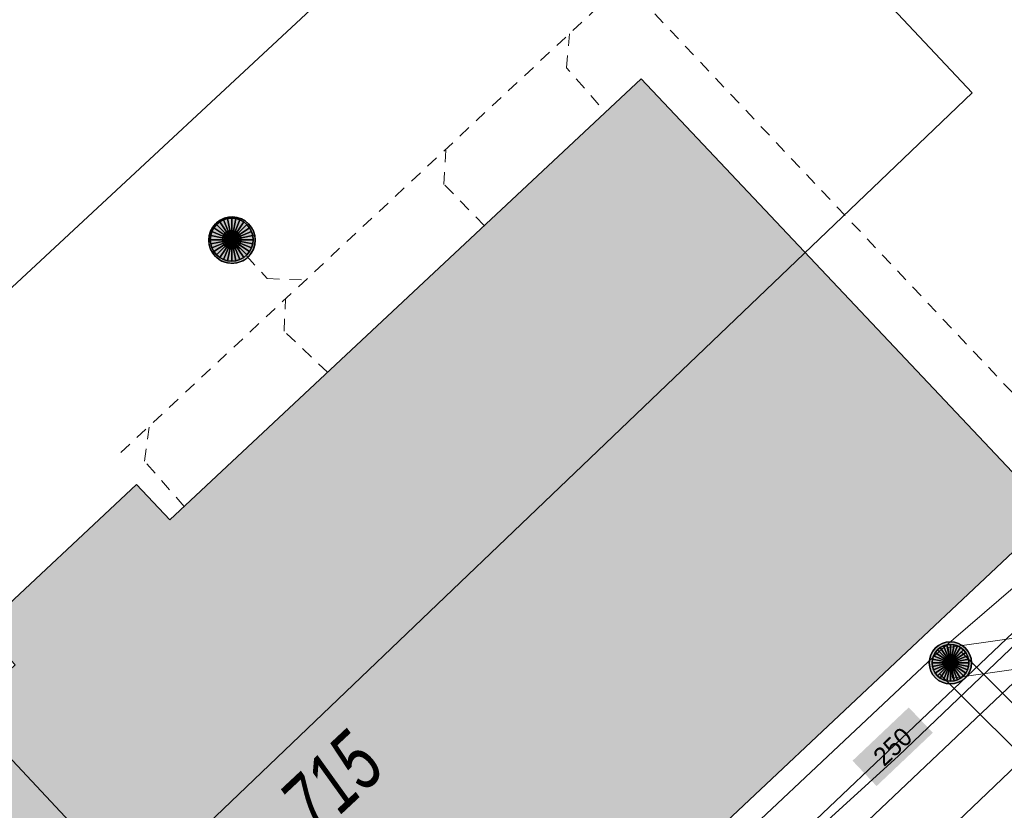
# Model space of a CAD drawing. Header units: metres. Extents: x 2695560 to 2696939, y 1260529 to 1262050.
# Tile 134 of 256: x 2695652 to 2695668, y 1260968 to 1260981. Entities that reach past the tile are written whole.
import ezdxf

# ---------------------------------------------------------------- set-up
doc = ezdxf.new("R2010")
doc.units = ezdxf.units.M
doc.linetypes.add('AUSGEZOGEN', pattern=[0])
doc.linetypes.add('VERDECKT2_S2', pattern=[0.36, 0.2, -0.16])
for name, color, linetype in [('XR$1$AV_Gebäudeflächen (BB)', 7, 'AUSGEZOGEN'), ('XR$1$AV_Linien (BB)', 7, 'AUSGEZOGEN'), ('XR$1$AV_Versicherung-Nr.', 7, 'AUSGEZOGEN'), ('XR$1$AW_LK_Schachtdeckel', 24, 'AUSGEZOGEN'), ('XR$1$EW_LK_Bauwerk', 1, 'AUSGEZOGEN'), ('XR$1$Liegenschaftsgrenzen', 7, 'AUSGEZOGEN'), ('XR$1$PFAW', 255, 'AUSGEZOGEN'), ('XR$1$PFEW', 255, 'AUSGEZOGEN'), ('XR$1$RP_Abstandslinie', 7, 'AUSGEZOGEN')]:
    doc.layers.add(name, color=color, linetype=linetype)
for name, color, linetype, lineweight in [('XR$2$ABW-Linie-R-ungenau', 4, 'VERDECKT2_S2', 18), ('XR$2$ABW-Punkt', 6, 'AUSGEZOGEN', 18), ('XR$2$ELE-Flaeche-oberirdisch', 1, 'AUSGEZOGEN', 18), ('XR$2$ELE-LinieFlaeche-genau', 1, 'AUSGEZOGEN', 18), ('XR$2$ELE-Punkt', 1, 'AUSGEZOGEN', 18), ('XR$2$GAS-Linie-genau', 12, 'AUSGEZOGEN', 18), ('XR$2$KOM-Linie-U-genau', 91, 'AUSGEZOGEN', 18), ('XR$2$WAS-Linie-genau', 5, 'AUSGEZOGEN', 18), ('XR$2$WEI-Text', 59, 'AUSGEZOGEN', 18)]:
    doc.layers.add(name, color=color, linetype=linetype, lineweight=lineweight)
doc.styles.add('ARIAL', font='arial.ttf')
doc.styles.add('TXT', font='txt')

# ---------------------------------------------------------------- blocks, each defined once
blk = doc.blocks.new('COMPLEXOBJECT_443')
at = {"layer": 'XR$1$AV_Linien (BB)', "color": 7, "linetype": 'AUSGEZOGEN', "transparency": 33554687}
blk.add_lwpolyline([(5625.444, 10929.421), (5664.073, 10966.374), (5707.358, 11007.742)], dxfattribs=at)
blk = doc.blocks.new('BAW2088')
at = {"layer": 'XR$1$PFAW', "transparency": 33554687}
blk.add_hatch(color=253, dxfattribs=at).paths.add_polyline_path([(0.51, 0), (0.5, 0.101), (0.47, 0.197), (0.421, 0.286), (0.355, 0.362), (0.275, 0.424), (0.184, 0.469), (0.086, 0.494), (-0.015, 0.499), (-0.115, 0.484), (-0.21, 0.449), (-0.296, 0.395), (-0.369, 0.326), (-0.427, 0.243), (-0.467, 0.15), (-0.487, 0.051), (-0.487, -0.051), (-0.467, -0.15), (-0.427, -0.243), (-0.369, -0.326), (-0.296, -0.395), (-0.21, -0.449), (-0.115, -0.484), (-0.015, -0.499), (0.086, -0.494), (0.184, -0.469), (0.275, -0.424), (0.355, -0.362), (0.421, -0.286), (0.47, -0.197), (0.5, -0.101)])
at = {"transparency": 33554687}
for start, end in [(91.1948, 268.8052), (268.8052, 91.1948)]:
    blk.add_arc((0.01, 0), 0.5, start, end, dxfattribs=at)
at = {"layer": 'XR$1$PFAW', "transparency": 33554687}
blk.add_circle((0.01, 0), 0.5, dxfattribs=at)
blk = doc.blocks.new('BEWLP2574')
at = {"layer": 'XR$1$PFEW', "transparency": 33554687}
blk.add_hatch(color=7, dxfattribs=at).paths.add_polyline_path([(-0.5, 0), (-0.497, -0.051), (-0.489, -0.101), (-0.477, -0.15), (-0.459, -0.198), (-0.437, -0.243), (-0.41, -0.286), (-0.379, -0.326), (-0.344, -0.363), (-0.306, -0.396), (-0.264, -0.425), (-0.22, -0.449), (-0.173, -0.469), (-0.125, -0.485), (-0.075, -0.495), (-0.025, -0.5), (0.026, -0.5), (0.076, -0.495), (0.126, -0.485), (0.174, -0.469), (0.221, -0.449), (0.265, -0.425), (0.306, -0.396), (0.345, -0.363), (0.38, -0.326), (0.411, -0.286), (0.437, -0.243), (0.46, -0.198), (0.477, -0.15), (0.49, -0.101), (0.498, -0.051), (0.5, 0), (0.498, 0.05), (0.49, 0.1), (0.477, 0.149), (0.46, 0.197), (0.437, 0.242), (0.411, 0.285), (0.38, 0.325), (0.345, 0.362), (0.306, 0.395), (0.265, 0.424), (0.221, 0.448), (0.174, 0.468), (0.126, 0.484), (0.076, 0.494), (0.026, 0.499), (-0.025, 0.499), (-0.075, 0.494), (-0.125, 0.484), (-0.173, 0.468), (-0.22, 0.448), (-0.264, 0.424), (-0.306, 0.395), (-0.344, 0.362), (-0.379, 0.325), (-0.41, 0.285), (-0.437, 0.242), (-0.459, 0.197), (-0.477, 0.149), (-0.489, 0.1), (-0.497, 0.05)])
at = {"color": 1, "transparency": 33554687}
for start, end in [(90, 180), (0, 90), (180, 270), (270, 0)]:
    blk.add_arc((0, 0), 0.5, start, end, dxfattribs=at)
at = {"layer": 'XR$1$PFEW', "transparency": 33554687}
blk.add_circle((0, 0), 0.5, dxfattribs=at)
blk = doc.blocks.new('ELE-SCHACHT_RUND')
at = {"layer": 'XR$2$ELE-Punkt', "linetype": 'AUSGEZOGEN', "lineweight": 25, "transparency": 33554687}
for points in [[(-249, 167, 2500), (0, 0, 2500), (-277, 115, 2500)], [(-249, 167), (0, 0), (-277, 115)], [(-249, 167, 2500), (-249, 167), (-277, 115), (-277, 115, 2500)], [(-212, 212, 2500), (0, 0, 2500), (-249, 167, 2500)], [(-212, 212), (0, 0), (-249, 167)], [(-212, 212, 2500), (-212, 212), (-249, 167), (-249, 167, 2500)], [(-167, 249, 2500), (0, 0, 2500), (-212, 212, 2500)], [(-167, 249), (0, 0), (-212, 212)], [(-167, 249, 2500), (-167, 249), (-212, 212), (-212, 212, 2500)], [(-115, 277, 2500), (0, 0, 2500), (-167, 249, 2500)], [(-115, 277), (0, 0), (-167, 249)], [(-115, 277, 2500), (-115, 277), (-167, 249), (-167, 249, 2500)], [(-59, 294, 2500), (0, 0, 2500), (-115, 277, 2500)], [(-59, 294), (0, 0), (-115, 277)], [(-59, 294, 2500), (-59, 294), (-115, 277), (-115, 277, 2500)], [(0, 300, 2500), (0, 0, 2500), (-59, 294, 2500)], [(0, 300), (0, 0), (-59, 294)], [(0, 300, 2500), (0, 300), (-59, 294), (-59, 294, 2500)], [(59, 294, 2500), (0, 0, 2500), (0, 300, 2500)], [(59, 294), (0, 0), (0, 300)], [(59, 294, 2500), (59, 294), (0, 300), (0, 300, 2500)], [(115, 277, 2500), (0, 0, 2500), (59, 294, 2500)], [(115, 277), (0, 0), (59, 294)], [(167, 249, 2500), (0, 0, 2500), (115, 277, 2500)], [(167, 249), (0, 0), (115, 277)], [(212, 212, 2500), (0, 0, 2500), (167, 249, 2500)], [(212, 212), (0, 0), (167, 249)], [(249, 167, 2500), (0, 0, 2500), (212, 212, 2500)], [(249, 167), (0, 0), (212, 212)], [(277, 115, 2500), (0, 0, 2500), (249, 167, 2500)], [(277, 115), (0, 0), (249, 167)], [(115, 277, 2500), (115, 277), (59, 294), (59, 294, 2500)], [(167, 249, 2500), (167, 249), (115, 277), (115, 277, 2500)], [(212, 212, 2500), (212, 212), (167, 249), (167, 249, 2500)], [(249, 167, 2500), (249, 167), (212, 212), (212, 212, 2500)], [(277, 115, 2500), (277, 115), (249, 167), (249, 167, 2500)], [(-294, 59, 2500), (0, 0, 2500), (-300, 0, 2500)], [(-294, 59), (0, 0), (-300, 0)], [(-294, 59, 2500), (-294, 59), (-300, 0), (-300, 0, 2500)], [(-300, 0, 2500), (0, 0, 2500), (-294, -59, 2500)], [(-300, 0), (0, 0), (-294, -59)], [(-277, 115, 2500), (0, 0, 2500), (-294, 59, 2500)], [(-277, 115), (0, 0), (-294, 59)], [(-277, 115, 2500), (-277, 115), (-294, 59), (-294, 59, 2500)], [(-294, -59, 2500), (0, 0, 2500), (-277, -115, 2500)], [(-294, -59), (0, 0), (-277, -115)], [(-277, -115, 2500), (0, 0, 2500), (-249, -167, 2500)], [(-277, -115), (0, 0), (-249, -167)], [(-249, -167, 2500), (0, 0, 2500), (-212, -212, 2500)], [(-249, -167), (0, 0), (-212, -212)], [(-212, -212, 2500), (0, 0, 2500), (-167, -249, 2500)], [(-212, -212), (0, 0), (-167, -249)], [(-167, -249, 2500), (0, 0, 2500), (-115, -277, 2500)], [(-167, -249), (0, 0), (-115, -277)], [(-115, -277, 2500), (0, 0, 2500), (-59, -294, 2500)], [(-115, -277), (0, 0), (-59, -294)], [(-59, -294, 2500), (0, 0, 2500), (0, -300, 2500)], [(-59, -294), (0, 0), (0, -300)], [(294, 59, 2500), (0, 0, 2500), (277, 115, 2500)], [(294, 59), (0, 0), (277, 115)], [(300, 0, 2500), (0, 0, 2500), (294, 59, 2500)], [(300, 0), (0, 0), (294, 59)], [(0, -300, 2500), (0, 0, 2500), (59, -294, 2500)], [(59, -294, 2500), (0, 0, 2500), (115, -277, 2500)], [(115, -277, 2500), (0, 0, 2500), (167, -249, 2500)], [(167, -249, 2500), (0, 0, 2500), (212, -212, 2500)], [(212, -212, 2500), (0, 0, 2500), (249, -167, 2500)], [(249, -167, 2500), (0, 0, 2500), (277, -115, 2500)], [(277, -115, 2500), (0, 0, 2500), (294, -59, 2500)], [(294, -59, 2500), (0, 0, 2500), (300, 0, 2500)], [(0, -300), (0, 0), (59, -294)], [(59, -294), (0, 0), (115, -277)], [(115, -277), (0, 0), (167, -249)], [(167, -249), (0, 0), (212, -212)], [(212, -212), (0, 0), (249, -167)], [(249, -167), (0, 0), (277, -115)], [(277, -115), (0, 0), (294, -59)], [(294, -59), (0, 0), (300, 0)], [(294, 59, 2500), (294, 59), (277, 115), (277, 115, 2500)], [(300, 0, 2500), (300, 0), (294, 59), (294, 59, 2500)], [(-300, 0, 2500), (-300, 0), (-294, -59), (-294, -59, 2500)], [(-294, -59, 2500), (-294, -59), (-277, -115), (-277, -115, 2500)], [(-277, -115, 2500), (-277, -115), (-249, -167), (-249, -167, 2500)], [(249, -167, 2500), (249, -167), (277, -115), (277, -115, 2500)], [(277, -115, 2500), (277, -115), (294, -59), (294, -59, 2500)], [(294, -59, 2500), (294, -59), (300, 0), (300, 0, 2500)], [(-249, -167, 2500), (-249, -167), (-212, -212), (-212, -212, 2500)], [(-212, -212, 2500), (-212, -212), (-167, -249), (-167, -249, 2500)], [(-167, -249, 2500), (-167, -249), (-115, -277), (-115, -277, 2500)], [(-115, -277, 2500), (-115, -277), (-59, -294), (-59, -294, 2500)], [(-59, -294, 2500), (-59, -294), (0, -300), (0, -300, 2500)], [(0, -300, 2500), (0, -300), (59, -294), (59, -294, 2500)], [(59, -294, 2500), (59, -294), (115, -277), (115, -277, 2500)], [(115, -277, 2500), (115, -277), (167, -249), (167, -249, 2500)], [(167, -249, 2500), (167, -249), (212, -212), (212, -212, 2500)], [(212, -212, 2500), (212, -212), (249, -167), (249, -167, 2500)]]:
    blk.add_3dface(points, dxfattribs=at)
blk = doc.blocks.new('ABW-SCHLAMMSAMMLER_RUND')
at = {"layer": 'XR$2$ABW-Punkt', "linetype": 'AUSGEZOGEN', "lineweight": 13, "transparency": 33554687}
for p, q in [((-70, 75, 2500), (70, 75, 2500)), ((-70, -75, 2500), (70, -75, 2500))]:
    blk.add_line(p, q, dxfattribs=at)
blk.add_polyline3d([(90, 0, 2500), (0, 0, 2500), (-90, 0, 2500)], dxfattribs=at)
at = {"layer": 'XR$2$ABW-Punkt', "linetype": 'AUSGEZOGEN', "lineweight": 25, "transparency": 33554687}
for points in [[(-147, 29, 2500), (0, 0, 2500), (-150, 0, 2500)], [(-147, 29), (0, 0), (-150, 0)], [(-147, 29, 2500), (-147, 29), (-150, 0), (-150, 0, 2500)], [(-150, 0, 2500), (0, 0, 2500), (-147, -29, 2500)], [(-150, 0), (0, 0), (-147, -29)], [(-139, 57, 2500), (0, 0, 2500), (-147, 29, 2500)], [(-139, 57), (0, 0), (-147, 29)], [(-139, 57, 2500), (-139, 57), (-147, 29), (-147, 29, 2500)], [(-147, -29, 2500), (0, 0, 2500), (-139, -57, 2500)], [(-147, -29), (0, 0), (-139, -57)], [(-125, 83, 2500), (0, 0, 2500), (-139, 57, 2500)], [(-125, 83), (0, 0), (-139, 57)], [(-125, 83, 2500), (-125, 83), (-139, 57), (-139, 57, 2500)], [(-139, -57, 2500), (0, 0, 2500), (-125, -83, 2500)], [(-139, -57), (0, 0), (-125, -83)], [(-106, 106, 2500), (0, 0, 2500), (-125, 83, 2500)], [(-106, 106), (0, 0), (-125, 83)], [(-106, 106, 2500), (-106, 106), (-125, 83), (-125, 83, 2500)], [(-125, -83, 2500), (0, 0, 2500), (-106, -106, 2500)], [(-125, -83), (0, 0), (-106, -106)], [(-83, 125, 2500), (0, 0, 2500), (-106, 106, 2500)], [(-83, 125), (0, 0), (-106, 106)], [(-83, 125, 2500), (-83, 125), (-106, 106), (-106, 106, 2500)], [(-106, -106, 2500), (0, 0, 2500), (-83, -125, 2500)], [(-106, -106), (0, 0), (-83, -125)], [(-57, 139, 2500), (0, 0, 2500), (-83, 125, 2500)], [(-57, 139), (0, 0), (-83, 125)], [(-57, 139, 2500), (-57, 139), (-83, 125), (-83, 125, 2500)], [(-83, -125, 2500), (0, 0, 2500), (-57, -139, 2500)], [(-83, -125), (0, 0), (-57, -139)], [(-29, 147, 2500), (0, 0, 2500), (-57, 139, 2500)], [(-29, 147), (0, 0), (-57, 139)], [(-29, 147, 2500), (-29, 147), (-57, 139), (-57, 139, 2500)], [(-57, -139, 2500), (0, 0, 2500), (-29, -147, 2500)], [(-57, -139), (0, 0), (-29, -147)], [(0, 150, 2500), (0, 0, 2500), (-29, 147, 2500)], [(0, 150), (0, 0), (-29, 147)], [(0, 150, 2500), (0, 150), (-29, 147), (-29, 147, 2500)], [(-29, -147, 2500), (0, 0, 2500), (0, -150, 2500)], [(-29, -147), (0, 0), (0, -150)], [(29, 147, 2500), (0, 0, 2500), (0, 150, 2500)], [(29, 147), (0, 0), (0, 150)], [(29, 147, 2500), (29, 147), (0, 150), (0, 150, 2500)], [(57, 139, 2500), (0, 0, 2500), (29, 147, 2500)], [(57, 139), (0, 0), (29, 147)], [(83, 125, 2500), (0, 0, 2500), (57, 139, 2500)], [(83, 125), (0, 0), (57, 139)], [(106, 106, 2500), (0, 0, 2500), (83, 125, 2500)], [(106, 106), (0, 0), (83, 125)], [(125, 83, 2500), (0, 0, 2500), (106, 106, 2500)], [(125, 83), (0, 0), (106, 106)], [(139, 57, 2500), (0, 0, 2500), (125, 83, 2500)], [(139, 57), (0, 0), (125, 83)], [(147, 29, 2500), (0, 0, 2500), (139, 57, 2500)], [(147, 29), (0, 0), (139, 57)], [(150, 0, 2500), (0, 0, 2500), (147, 29, 2500)], [(150, 0), (0, 0), (147, 29)], [(0, -150, 2500), (0, 0, 2500), (29, -147, 2500)], [(29, -147, 2500), (0, 0, 2500), (57, -139, 2500)], [(57, -139, 2500), (0, 0, 2500), (83, -125, 2500)], [(83, -125, 2500), (0, 0, 2500), (106, -106, 2500)], [(106, -106, 2500), (0, 0, 2500), (125, -83, 2500)], [(125, -83, 2500), (0, 0, 2500), (139, -57, 2500)], [(139, -57, 2500), (0, 0, 2500), (147, -29, 2500)], [(147, -29, 2500), (0, 0, 2500), (150, 0, 2500)], [(0, -150), (0, 0), (29, -147)], [(29, -147), (0, 0), (57, -139)], [(57, -139), (0, 0), (83, -125)], [(83, -125), (0, 0), (106, -106)], [(106, -106), (0, 0), (125, -83)], [(125, -83), (0, 0), (139, -57)], [(139, -57), (0, 0), (147, -29)], [(147, -29), (0, 0), (150, 0)], [(57, 139, 2500), (57, 139), (29, 147), (29, 147, 2500)], [(83, 125, 2500), (83, 125), (57, 139), (57, 139, 2500)], [(106, 106, 2500), (106, 106), (83, 125), (83, 125, 2500)], [(125, 83, 2500), (125, 83), (106, 106), (106, 106, 2500)], [(139, 57, 2500), (139, 57), (125, 83), (125, 83, 2500)], [(147, 29, 2500), (147, 29), (139, 57), (139, 57, 2500)], [(150, 0, 2500), (150, 0), (147, 29), (147, 29, 2500)], [(-150, 0, 2500), (-150, 0), (-147, -29), (-147, -29, 2500)], [(-147, -29, 2500), (-147, -29), (-139, -57), (-139, -57, 2500)], [(-139, -57, 2500), (-139, -57), (-125, -83), (-125, -83, 2500)], [(-125, -83, 2500), (-125, -83), (-106, -106), (-106, -106, 2500)], [(-106, -106, 2500), (-106, -106), (-83, -125), (-83, -125, 2500)], [(-83, -125, 2500), (-83, -125), (-57, -139), (-57, -139, 2500)], [(-57, -139, 2500), (-57, -139), (-29, -147), (-29, -147, 2500)], [(-29, -147, 2500), (-29, -147), (0, -150), (0, -150, 2500)], [(0, -150, 2500), (0, -150), (29, -147), (29, -147, 2500)], [(29, -147, 2500), (29, -147), (57, -139), (57, -139, 2500)], [(57, -139, 2500), (57, -139), (83, -125), (83, -125, 2500)], [(83, -125, 2500), (83, -125), (106, -106), (106, -106, 2500)], [(106, -106, 2500), (106, -106), (125, -83), (125, -83, 2500)], [(125, -83, 2500), (125, -83), (139, -57), (139, -57, 2500)], [(139, -57, 2500), (139, -57), (147, -29), (147, -29, 2500)], [(147, -29, 2500), (147, -29), (150, 0), (150, 0, 2500)]]:
    blk.add_3dface(points, dxfattribs=at)
blk = doc.blocks.new('ABW-DECKEL')
at = {"layer": 'XR$2$ABW-Punkt', "linetype": 'AUSGEZOGEN', "lineweight": 25, "transparency": 33554687}
for points in [[(-134, 323, 2500), (0, 0, 2500), (-194, 291, 2500)], [(-134, 323), (0, 0), (-194, 291)], [(-134, 323, 2500), (-134, 323), (-194, 291), (-194, 291, 2500)], [(-68, 343, 2500), (0, 0, 2500), (-134, 323, 2500)], [(-68, 343), (0, 0), (-134, 323)], [(-68, 343, 2500), (-68, 343), (-134, 323), (-134, 323, 2500)], [(0, 350, 2500), (0, 0, 2500), (-68, 343, 2500)], [(0, 350), (0, 0), (-68, 343)], [(0, 350, 2500), (0, 350), (-68, 343), (-68, 343, 2500)], [(68, 343, 2500), (0, 0, 2500), (0, 350, 2500)], [(68, 343), (0, 0), (0, 350)], [(68, 343, 2500), (68, 343), (0, 350), (0, 350, 2500)], [(134, 323, 2500), (0, 0, 2500), (68, 343, 2500)], [(134, 323), (0, 0), (68, 343)], [(194, 291, 2500), (0, 0, 2500), (134, 323, 2500)], [(194, 291), (0, 0), (134, 323)], [(134, 323, 2500), (134, 323), (68, 343), (68, 343, 2500)], [(194, 291, 2500), (194, 291), (134, 323), (134, 323, 2500)], [(-291, 194, 2500), (0, 0, 2500), (-323, 134, 2500)], [(-291, 194), (0, 0), (-323, 134)], [(-291, 194, 2500), (-291, 194), (-323, 134), (-323, 134, 2500)], [(-247, 247, 2500), (0, 0, 2500), (-291, 194, 2500)], [(-247, 247), (0, 0), (-291, 194)], [(-247, 247, 2500), (-247, 247), (-291, 194), (-291, 194, 2500)], [(-194, 291, 2500), (0, 0, 2500), (-247, 247, 2500)], [(-194, 291), (0, 0), (-247, 247)], [(-194, 291, 2500), (-194, 291), (-247, 247), (-247, 247, 2500)], [(247, 247, 2500), (0, 0, 2500), (194, 291, 2500)], [(247, 247), (0, 0), (194, 291)], [(291, 194, 2500), (0, 0, 2500), (247, 247, 2500)], [(291, 194), (0, 0), (247, 247)], [(323, 134, 2500), (0, 0, 2500), (291, 194, 2500)], [(323, 134), (0, 0), (291, 194)], [(247, 247, 2500), (247, 247), (194, 291), (194, 291, 2500)], [(291, 194, 2500), (291, 194), (247, 247), (247, 247, 2500)], [(323, 134, 2500), (323, 134), (291, 194), (291, 194, 2500)], [(-343, 68, 2500), (0, 0, 2500), (-350, 0, 2500)], [(-343, 68), (0, 0), (-350, 0)], [(-343, 68, 2500), (-343, 68), (-350, 0), (-350, 0, 2500)], [(-350, 0, 2500), (0, 0, 2500), (-343, -68, 2500)], [(-350, 0), (0, 0), (-343, -68)], [(-323, 134, 2500), (0, 0, 2500), (-343, 68, 2500)], [(-323, 134), (0, 0), (-343, 68)], [(-323, 134, 2500), (-323, 134), (-343, 68), (-343, 68, 2500)], [(-343, -68, 2500), (0, 0, 2500), (-323, -134, 2500)], [(-343, -68), (0, 0), (-323, -134)], [(-323, -134, 2500), (0, 0, 2500), (-291, -194, 2500)], [(-323, -134), (0, 0), (-291, -194)], [(-291, -194, 2500), (0, 0, 2500), (-247, -247, 2500)], [(-291, -194), (0, 0), (-247, -247)], [(-247, -247, 2500), (0, 0, 2500), (-194, -291, 2500)], [(-247, -247), (0, 0), (-194, -291)], [(-194, -291, 2500), (0, 0, 2500), (-134, -323, 2500)], [(-194, -291), (0, 0), (-134, -323)], [(-134, -323, 2500), (0, 0, 2500), (-68, -343, 2500)], [(-134, -323), (0, 0), (-68, -343)], [(-68, -343, 2500), (0, 0, 2500), (0, -350, 2500)], [(-68, -343), (0, 0), (0, -350)], [(343, 68, 2500), (0, 0, 2500), (323, 134, 2500)], [(343, 68), (0, 0), (323, 134)], [(350, 0, 2500), (0, 0, 2500), (343, 68, 2500)], [(350, 0), (0, 0), (343, 68)], [(0, -350, 2500), (0, 0, 2500), (68, -343, 2500)], [(68, -343, 2500), (0, 0, 2500), (134, -323, 2500)], [(134, -323, 2500), (0, 0, 2500), (194, -291, 2500)], [(194, -291, 2500), (0, 0, 2500), (247, -247, 2500)], [(247, -247, 2500), (0, 0, 2500), (291, -194, 2500)], [(291, -194, 2500), (0, 0, 2500), (323, -134, 2500)], [(323, -134, 2500), (0, 0, 2500), (343, -68, 2500)], [(343, -68, 2500), (0, 0, 2500), (350, 0, 2500)], [(0, -350), (0, 0), (68, -343)], [(68, -343), (0, 0), (134, -323)], [(134, -323), (0, 0), (194, -291)], [(194, -291), (0, 0), (247, -247)], [(247, -247), (0, 0), (291, -194)], [(291, -194), (0, 0), (323, -134)], [(323, -134), (0, 0), (343, -68)], [(343, -68), (0, 0), (350, 0)], [(343, 68, 2500), (343, 68), (323, 134), (323, 134, 2500)], [(350, 0, 2500), (350, 0), (343, 68), (343, 68, 2500)], [(-350, 0, 2500), (-350, 0), (-343, -68), (-343, -68, 2500)], [(-343, -68, 2500), (-343, -68), (-323, -134), (-323, -134, 2500)], [(-323, -134, 2500), (-323, -134), (-291, -194), (-291, -194, 2500)], [(291, -194, 2500), (291, -194), (323, -134), (323, -134, 2500)], [(323, -134, 2500), (323, -134), (343, -68), (343, -68, 2500)], [(343, -68, 2500), (343, -68), (350, 0), (350, 0, 2500)], [(-291, -194, 2500), (-291, -194), (-247, -247), (-247, -247, 2500)], [(-247, -247, 2500), (-247, -247), (-194, -291), (-194, -291, 2500)], [(-194, -291, 2500), (-194, -291), (-134, -323), (-134, -323, 2500)], [(134, -323, 2500), (134, -323), (194, -291), (194, -291, 2500)], [(194, -291, 2500), (194, -291), (247, -247), (247, -247, 2500)], [(247, -247, 2500), (247, -247), (291, -194), (291, -194, 2500)], [(-134, -323, 2500), (-134, -323), (-68, -343), (-68, -343, 2500)], [(-68, -343, 2500), (-68, -343), (0, -350), (0, -350, 2500)], [(0, -350, 2500), (0, -350), (68, -343), (68, -343, 2500)], [(68, -343, 2500), (68, -343), (134, -323), (134, -323, 2500)]]:
    blk.add_3dface(points, dxfattribs=at)

msp = doc.modelspace()

# ---------------------------------------------------------------- hatches: boundary and pattern name
at = {"transparency": 33554687}
msp.add_hatch(color=7, dxfattribs=at).paths.add_polyline_path([(2695665.379, 1260969.132), (2695665.771, 1260968.719), (2695666.687, 1260969.588), (2695666.295, 1260970.001)])
at = {"layer": 'XR$1$AV_Gebäudeflächen (BB)', "true_color": 0xd2d2d2, "transparency": 33554687}
msp.add_hatch(color=254, dxfattribs=at).paths.add_polyline_path([(2695650.67, 1260956.47), (2695650.79, 1260956.35), (2695668.64, 1260973.14), (2695668.35, 1260973.45), (2695661.934, 1260980.25), (2695654.254, 1260973.057), (2695653.712, 1260973.636), (2695651.192, 1260971.275), (2695651.734, 1260970.696), (2695644.056, 1260963.505)])

# ---------------------------------------------------------------- linework, layer by layer
at = {"layer": 'XR$1$AV_Linien (BB)', "color": 7, "linetype": 'AUSGEZOGEN', "transparency": 33554687}
for points in [[(2695650.67, 1260956.47), (2695644.056, 1260963.505), (2695651.734, 1260970.696), (2695651.192, 1260971.275), (2695653.712, 1260973.636), (2695654.254, 1260973.057), (2695661.934, 1260980.25), (2695668.35, 1260973.45)], [(2695668.35, 1260973.45), (2695668.64, 1260973.14), (2695650.79, 1260956.35), (2695650.67, 1260956.47)]]:
    msp.add_lwpolyline(points, dxfattribs=at)
at = {"layer": 'XR$1$Liegenschaftsgrenzen', "color": 7, "linetype": 'AUSGEZOGEN', "transparency": 33554687}
msp.add_lwpolyline([(2695673.15, 1260978.04), (2695668.35, 1260973.45), (2695668.64, 1260973.14), (2695650.79, 1260956.35), (2695650.67, 1260956.47), (2695645.42, 1260951.47)], dxfattribs=at)
at = {"layer": 'XR$1$RP_Abstandslinie', "color": 7, "linetype": 'AUSGEZOGEN', "transparency": 33554687}
for points in [[(2695667.33, 1260980.02), (2695637.59, 1261011.65), (2695607.66, 1261043.49), (2695602.011, 1261046.904)], [(2695618.541, 1260933.345), (2695630.35, 1260944.64), (2695667.33, 1260980.02)]]:
    msp.add_lwpolyline(points, dxfattribs=at)
at = {"layer": 'XR$2$ABW-Linie-R-ungenau', "linetype": 'VERDECKT2_S2', "transparency": 33554687}
for p, q in [((2695653.457, 1260974.155), (2695661.672, 1260981.83)), ((2695661.664, 1260981.83), (2695669.334, 1260973.702))]:
    msp.add_line(p, q, dxfattribs=at)
for points in [[(2695661.246, 1260979.825), (2695660.72, 1260980.43), (2695660.767, 1260980.984)], [(2695659.38, 1260977.858), (2695658.722, 1260978.528), (2695658.752, 1260979.107)], [(2695655.265, 1260977.626), (2695655.844, 1260976.992), (2695656.468, 1260976.971)], [(2695656.826, 1260975.466), (2695656.116, 1260976.134), (2695656.142, 1260976.666)], [(2695654.49, 1260973.278), (2695653.842, 1260974.017), (2695653.919, 1260974.587)]]:
    msp.add_lwpolyline(points, dxfattribs=at)
at = {"layer": 'XR$2$ELE-Flaeche-oberirdisch', "transparency": 33554687}
msp.add_lwpolyline([(2695649.735, 1260954.521), (2695649.887, 1260954.312), (2695651.533, 1260955.527), (2695655.299, 1260958.858), (2695658.778, 1260962.458), (2695662.443, 1260965.851), (2695666.126, 1260969.21), (2695669.409, 1260972.349), (2695670.85, 1260973.727), (2695670.658, 1260973.901), (2695670.485, 1260974.096), (2695668.967, 1260972.79), (2695666.789, 1260970.913), (2695661.972, 1260966.381), (2695656.139, 1260960.897), (2695653.458, 1260958.377), (2695650.694, 1260955.774), (2695649.585, 1260954.736), (2695649.735, 1260954.521)], close=True, dxfattribs=at)
at = {"layer": 'XR$2$ELE-LinieFlaeche-genau', "linetype": 'AUSGEZOGEN', "transparency": 33554687}
for points in [[(2695666.939, 1260970.976), (2695670.381, 1260971.465), (2695670.451, 1260970.969), (2695667.009, 1260970.48), (2695666.939, 1260970.976)], [(2695672.143, 1260965.219), (2695666.797, 1260970.551), (2695667.151, 1260970.905), (2695672.497, 1260965.573), (2695672.143, 1260965.219)]]:
    msp.add_lwpolyline(points, close=True, dxfattribs=at)
at = {"layer": 'XR$2$GAS-Linie-genau', "linetype": 'AUSGEZOGEN', "transparency": 33554687}
msp.add_line((2695658.482, 1260962.196), (2695677.39, 1260980.135), dxfattribs=at)
at = {"layer": 'XR$2$KOM-Linie-U-genau', "linetype": 'AUSGEZOGEN', "transparency": 33554687}
msp.add_line((2695650.932, 1260969.945), (2695653.666, 1260967.026), dxfattribs=at)
msp.add_lwpolyline([(2695686.453, 1261010.654), (2695683.637, 1261010.552), (2695668.951, 1260996.393), (2695658.864, 1260983.531), (2695641.423, 1260967.308)], dxfattribs=at)
at = {"layer": 'XR$2$WAS-Linie-genau', "linetype": 'AUSGEZOGEN', "transparency": 33554687}
msp.add_line((2695659.15, 1260962.014), (2695672.891, 1260975.042), dxfattribs=at)

# ---------------------------------------------------------------- block references
at = {"layer": 'XR$1$AV_Linien (BB)', "color": 7, "linetype": 'AUSGEZOGEN', "lineweight": -3, "transparency": 33554687}
msp.add_blockref('COMPLEXOBJECT_443', (2690000.97, 1249999.81), dxfattribs=at)
at = {"layer": 'XR$1$AW_LK_Schachtdeckel', "color": 24, "linetype": 'AUSGEZOGEN', "lineweight": -3, "transparency": 33554687, "xscale": 0.7578193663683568, "yscale": 0.7578193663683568, "rotation": 312.431016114}
msp.add_blockref('BAW2088', (2695655.264, 1260977.625), dxfattribs=at)
at = {"layer": 'XR$1$EW_LK_Bauwerk', "color": 1, "linetype": 'AUSGEZOGEN', "lineweight": -3, "transparency": 33554687, "xscale": 0.6874999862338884, "yscale": 0.6874999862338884}
msp.add_blockref('BEWLP2574', (2695666.973, 1260970.727), dxfattribs=at)
at = {"layer": 'XR$2$ABW-Punkt', "color": 6, "linetype": 'AUSGEZOGEN', "lineweight": 18, "transparency": 33554687, "xscale": 0.001, "yscale": 0.001, "zscale": 0.001, "rotation": 360}
for name in ['ABW-DECKEL', 'ABW-SCHLAMMSAMMLER_RUND']:
    msp.add_blockref(name, (2695655.265, 1260977.626), dxfattribs=at)
at = {"layer": 'XR$2$ELE-Punkt', "color": 1, "linetype": 'AUSGEZOGEN', "lineweight": 18, "transparency": 33554687, "xscale": 0.001, "yscale": 0.001, "zscale": 0.001, "rotation": 270}
msp.add_blockref('ELE-SCHACHT_RUND', (2695666.974, 1260970.728), dxfattribs=at)

# ---------------------------------------------------------------- texts
at = {"layer": 'XR$1$AV_Versicherung-Nr.', "color": 7, "transparency": 33554687, "insert": (2695656.897, 1260968.771), "char_height": 0.96842, "width": 1.92219, "attachment_point": 5, "rotation": 43.1262, "style": 'ARIAL'}
msp.add_mtext('\\A1;{\\fArial|i1|b0;\\H0.968418;\\W0.700000;\\C7;715}\\P', dxfattribs=at)
at = {"layer": 'XR$2$WEI-Text', "transparency": 33554687, "insert": (2695666.034, 1260969.361), "char_height": 0.3, "width": 0.9119, "attachment_point": 5, "rotation": 43.5, "style": 'TXT'}
msp.add_mtext('\\W1.00;250', dxfattribs=at)

doc.saveas('drawing.dxf')
